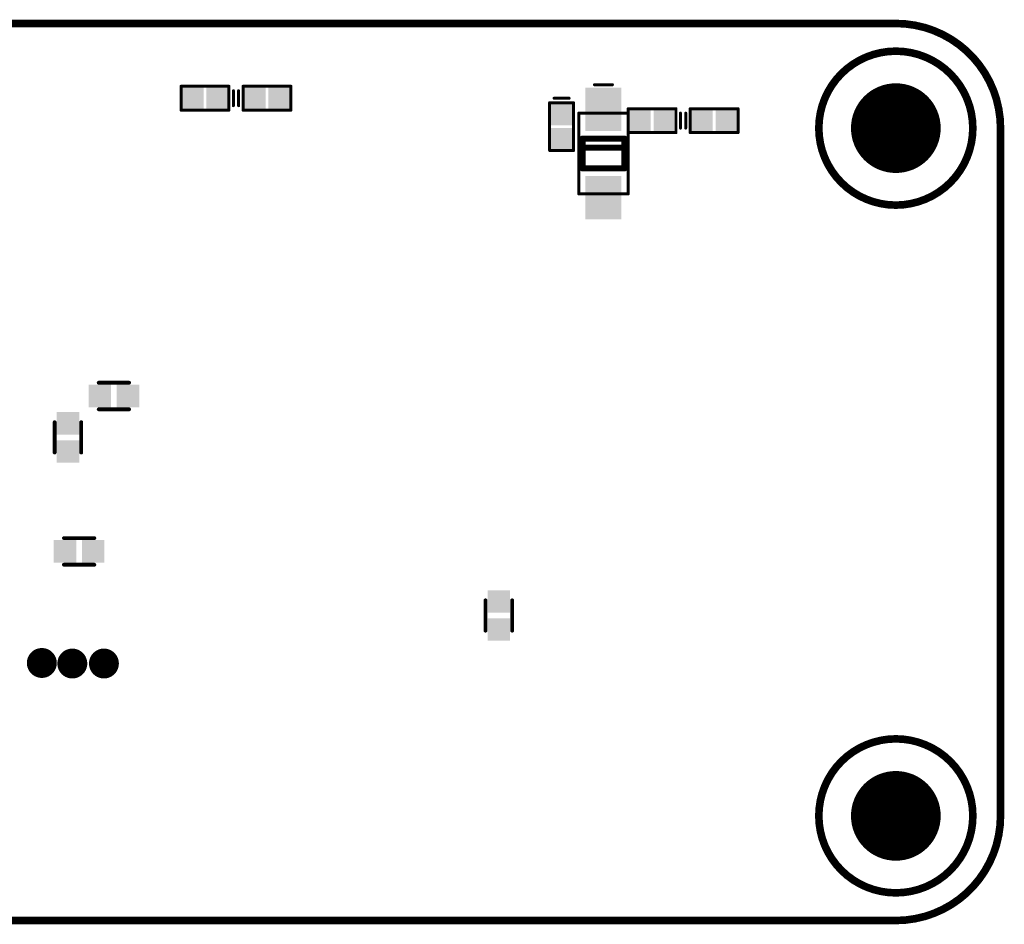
# Model space of a CAD drawing. Header units: millimetres. Extents: x 36.8 to 102, y 74.7 to 105.
# Tile 4 of 4: x 69.1 to 102, y 74.7 to 105. Entities that reach past the tile are written whole.
import ezdxf

# ---------------------------------------------------------------- set-up
doc = ezdxf.new("R2010")
doc.units = ezdxf.units.MM
for name, color, linetype in [('BottomLayer', 5, 'Continuous'), ('BottomOverlay', 54, 'Continuous'), ('BottomPaste', 16, 'Continuous'), ('BottomSolder', 6, 'Continuous'), ('KeepOutLayer', 6, 'Continuous'), ('Mechanical13', 56, 'Continuous'), ('MultiLayer', 9, 'Continuous'), ('PadHoleLayer', 156, 'Continuous'), ('TopLayer', 1, 'Continuous'), ('TopSolder', 216, 'Continuous')]:
    doc.layers.add(name, color=color, linetype=linetype)

# ---------------------------------------------------------------- blocks, each defined once
blk = doc.blocks.new('ESD0402_B_33')
at = {"layer": 'BottomLayer'}
for points in [[(-0.7, 0.3), (-0.7, -0.3), (-0.15, 0.3), (-0.15, -0.3)], [(0.15, 0.3), (0.15, -0.3), (0.7, 0.3), (0.7, -0.3)]]:
    blk.add_solid(points, dxfattribs=at)
at = {"layer": 'BottomOverlay', "const_width": 0.1}
for points in [[(0.8, 0.4), (-0.8, 0.4)], [(-0.8, 0.4), (-0.8, -0.4)], [(0.8, 0.4), (0.8, -0.4)], [(0.95, 0.25), (0.95, -0.25)], [(0.8, -0.4), (-0.8, -0.4)]]:
    blk.add_lwpolyline(points, dxfattribs=at)
at = {"layer": 'BottomOverlay', "const_width": 0.05}
for points in [[(-0.825, 0.4, 1), (-0.775, 0.4, 1)], [(-0.825, 0.4, 1), (-0.775, 0.4, 1)], [(0.775, 0.4, 1), (0.825, 0.4, 1)], [(0.775, 0.4, 1), (0.825, 0.4, 1)], [(0.925, 0.25, 1), (0.975, 0.25, 1)], [(0.925, -0.25, 1), (0.975, -0.25, 1)], [(-0.825, -0.4, 1), (-0.775, -0.4, 1)], [(-0.825, -0.4, 1), (-0.775, -0.4, 1)], [(0.775, -0.4, 1), (0.825, -0.4, 1)], [(0.775, -0.4, 1), (0.825, -0.4, 1)]]:
    blk.add_lwpolyline(points, format="xyb", close=True, dxfattribs=at)
at = {"layer": 'BottomPaste'}
for points in [[(-0.7, 0.3), (-0.7, -0.3), (-0.15, 0.3), (-0.15, -0.3)], [(0.15, 0.3), (0.15, -0.3), (0.7, 0.3), (0.7, -0.3)]]:
    blk.add_solid(points, dxfattribs=at)
at = {"layer": 'BottomSolder'}
for points in [[(-0.802, 0.402), (-0.802, -0.402), (-0.048, 0.402), (-0.048, -0.402)], [(0.048, 0.402), (0.048, -0.402), (0.802, 0.402), (0.802, -0.402)]]:
    blk.add_solid(points, dxfattribs=at)
blk = doc.blocks.new('ESD0402_B_34')
at = {"layer": 'BottomLayer'}
for points in [[(-0.7, 0.3), (-0.7, -0.3), (-0.15, 0.3), (-0.15, -0.3)], [(0.15, 0.3), (0.15, -0.3), (0.7, 0.3), (0.7, -0.3)]]:
    blk.add_solid(points, dxfattribs=at)
at = {"layer": 'BottomOverlay', "const_width": 0.1}
for points in [[(-0.8, 0.4), (0.8, 0.4)], [(-0.8, -0.4), (-0.8, 0.4)], [(0.8, -0.4), (0.8, 0.4)], [(0.95, -0.25), (0.95, 0.25)], [(-0.8, -0.4), (0.8, -0.4)]]:
    blk.add_lwpolyline(points, dxfattribs=at)
at = {"layer": 'BottomOverlay', "const_width": 0.05}
for points in [[(-0.825, 0.4, 1), (-0.775, 0.4, 1)], [(-0.825, 0.4, 1), (-0.775, 0.4, 1)], [(0.775, 0.4, 1), (0.825, 0.4, 1)], [(0.775, 0.4, 1), (0.825, 0.4, 1)], [(0.925, 0.25, 1), (0.975, 0.25, 1)], [(0.925, -0.25, 1), (0.975, -0.25, 1)], [(-0.825, -0.4, 1), (-0.775, -0.4, 1)], [(-0.825, -0.4, 1), (-0.775, -0.4, 1)], [(0.775, -0.4, 1), (0.825, -0.4, 1)], [(0.775, -0.4, 1), (0.825, -0.4, 1)]]:
    blk.add_lwpolyline(points, format="xyb", close=True, dxfattribs=at)
at = {"layer": 'BottomPaste'}
for points in [[(-0.7, 0.3), (-0.7, -0.3), (-0.15, 0.3), (-0.15, -0.3)], [(0.15, 0.3), (0.15, -0.3), (0.7, 0.3), (0.7, -0.3)]]:
    blk.add_solid(points, dxfattribs=at)
at = {"layer": 'BottomSolder'}
for points in [[(-0.802, 0.402), (-0.802, -0.402), (-0.048, 0.402), (-0.048, -0.402)], [(0.048, 0.402), (0.048, -0.402), (0.802, 0.402), (0.802, -0.402)]]:
    blk.add_solid(points, dxfattribs=at)
blk = doc.blocks.new('ESD0402_B_35')
at = {"layer": 'BottomLayer'}
for points in [[(-0.7, 0.3), (-0.7, -0.3), (-0.15, 0.3), (-0.15, -0.3)], [(0.15, 0.3), (0.15, -0.3), (0.7, 0.3), (0.7, -0.3)]]:
    blk.add_solid(points, dxfattribs=at)
at = {"layer": 'BottomOverlay', "const_width": 0.1}
for points in [[(-0.8, 0.4), (0.8, 0.4)], [(-0.8, 0.4), (-0.8, -0.4)], [(0.8, 0.4), (0.8, -0.4)], [(0.95, 0.25), (0.95, -0.25)], [(-0.8, -0.4), (0.8, -0.4)]]:
    blk.add_lwpolyline(points, dxfattribs=at)
at = {"layer": 'BottomOverlay', "const_width": 0.05}
for points in [[(-0.825, 0.4, 1), (-0.775, 0.4, 1)], [(-0.825, 0.4, 1), (-0.775, 0.4, 1)], [(0.775, 0.4, 1), (0.825, 0.4, 1)], [(0.775, 0.4, 1), (0.825, 0.4, 1)], [(0.925, 0.25, 1), (0.975, 0.25, 1)], [(0.925, -0.25, 1), (0.975, -0.25, 1)], [(-0.825, -0.4, 1), (-0.775, -0.4, 1)], [(-0.825, -0.4, 1), (-0.775, -0.4, 1)], [(0.775, -0.4, 1), (0.825, -0.4, 1)], [(0.775, -0.4, 1), (0.825, -0.4, 1)]]:
    blk.add_lwpolyline(points, format="xyb", close=True, dxfattribs=at)
at = {"layer": 'BottomPaste'}
for points in [[(-0.7, 0.3), (-0.7, -0.3), (-0.15, 0.3), (-0.15, -0.3)], [(0.15, 0.3), (0.15, -0.3), (0.7, 0.3), (0.7, -0.3)]]:
    blk.add_solid(points, dxfattribs=at)
at = {"layer": 'BottomSolder'}
for points in [[(-0.802, 0.402), (-0.802, -0.402), (-0.048, 0.402), (-0.048, -0.402)], [(0.048, 0.402), (0.048, -0.402), (0.802, 0.402), (0.802, -0.402)]]:
    blk.add_solid(points, dxfattribs=at)
blk = doc.blocks.new('ESD0402_B_36')
at = {"layer": 'BottomLayer'}
for points in [[(-0.7, 0.3), (-0.7, -0.3), (-0.15, 0.3), (-0.15, -0.3)], [(0.15, 0.3), (0.15, -0.3), (0.7, 0.3), (0.7, -0.3)]]:
    blk.add_solid(points, dxfattribs=at)
at = {"layer": 'BottomOverlay', "const_width": 0.1}
for points in [[(-0.8, 0.4), (0.8, 0.4)], [(-0.8, -0.4), (-0.8, 0.4)], [(0.8, -0.4), (0.8, 0.4)], [(0.95, -0.25), (0.95, 0.25)], [(-0.8, -0.4), (0.8, -0.4)]]:
    blk.add_lwpolyline(points, dxfattribs=at)
at = {"layer": 'BottomOverlay', "const_width": 0.05}
for points in [[(-0.825, 0.4, 1), (-0.775, 0.4, 1)], [(-0.825, 0.4, 1), (-0.775, 0.4, 1)], [(0.775, 0.4, 1), (0.825, 0.4, 1)], [(0.775, 0.4, 1), (0.825, 0.4, 1)], [(0.925, 0.25, 1), (0.975, 0.25, 1)], [(0.925, -0.25, 1), (0.975, -0.25, 1)], [(-0.825, -0.4, 1), (-0.775, -0.4, 1)], [(-0.825, -0.4, 1), (-0.775, -0.4, 1)], [(0.775, -0.4, 1), (0.825, -0.4, 1)], [(0.775, -0.4, 1), (0.825, -0.4, 1)]]:
    blk.add_lwpolyline(points, format="xyb", close=True, dxfattribs=at)
at = {"layer": 'BottomPaste'}
for points in [[(-0.7, 0.3), (-0.7, -0.3), (-0.15, 0.3), (-0.15, -0.3)], [(0.15, 0.3), (0.15, -0.3), (0.7, 0.3), (0.7, -0.3)]]:
    blk.add_solid(points, dxfattribs=at)
at = {"layer": 'BottomSolder'}
for points in [[(-0.802, 0.402), (-0.802, -0.402), (-0.048, 0.402), (-0.048, -0.402)], [(0.048, 0.402), (0.048, -0.402), (0.802, 0.402), (0.802, -0.402)]]:
    blk.add_solid(points, dxfattribs=at)
blk = doc.blocks.new('ESD0402_B_37')
at = {"layer": 'BottomLayer'}
for points in [[(-0.7, 0.3), (-0.7, -0.3), (-0.15, 0.3), (-0.15, -0.3)], [(0.15, 0.3), (0.15, -0.3), (0.7, 0.3), (0.7, -0.3)]]:
    blk.add_solid(points, dxfattribs=at)
at = {"layer": 'BottomOverlay', "const_width": 0.1}
for points in [[(0.8, 0.4), (-0.8, 0.4)], [(-0.8, 0.4), (-0.8, -0.4)], [(0.8, 0.4), (0.8, -0.4)], [(0.95, 0.25), (0.95, -0.25)], [(0.8, -0.4), (-0.8, -0.4)]]:
    blk.add_lwpolyline(points, dxfattribs=at)
at = {"layer": 'BottomOverlay', "const_width": 0.05}
for points in [[(-0.825, 0.4, 1), (-0.775, 0.4, 1)], [(-0.825, 0.4, 1), (-0.775, 0.4, 1)], [(0.775, 0.4, 1), (0.825, 0.4, 1)], [(0.775, 0.4, 1), (0.825, 0.4, 1)], [(0.925, 0.25, 1), (0.975, 0.25, 1)], [(0.925, -0.25, 1), (0.975, -0.25, 1)], [(-0.825, -0.4, 1), (-0.775, -0.4, 1)], [(-0.825, -0.4, 1), (-0.775, -0.4, 1)], [(0.775, -0.4, 1), (0.825, -0.4, 1)], [(0.775, -0.4, 1), (0.825, -0.4, 1)]]:
    blk.add_lwpolyline(points, format="xyb", close=True, dxfattribs=at)
at = {"layer": 'BottomPaste'}
for points in [[(-0.7, 0.3), (-0.7, -0.3), (-0.15, 0.3), (-0.15, -0.3)], [(0.15, 0.3), (0.15, -0.3), (0.7, 0.3), (0.7, -0.3)]]:
    blk.add_solid(points, dxfattribs=at)
at = {"layer": 'BottomSolder'}
for points in [[(-0.802, 0.402), (-0.802, -0.402), (-0.048, 0.402), (-0.048, -0.402)], [(0.048, 0.402), (0.048, -0.402), (0.802, 0.402), (0.802, -0.402)]]:
    blk.add_solid(points, dxfattribs=at)
blk = doc.blocks.new('SOD_123F_B_40')
at = {"layer": 'BottomLayer'}
for points in [[(-0.85, 0.5), (-2.1, 0.5), (-0.85, -0.5), (-2.1, -0.5)], [(2.1, 0.5), (0.85, 0.5), (2.1, -0.5), (0.85, -0.5)]]:
    blk.add_solid(points, dxfattribs=at)
at = {"layer": 'BottomOverlay'}
for points, const_width in [([(-0.5, -0.7), (-0.5, 0.7)], 0.2), ([(0.5, 0.7), (-0.5, 0.7)], 0.2), ([(-0.2, -0.7), (-0.2, 0.7)], 0.2), ([(0.5, -0.7), (0.5, 0.7)], 0.2), ([(-2.3, -0.3), (-2.3, 0.3)], 0.1), ([(0.5, -0.7), (-0.5, -0.7)], 0.2)]:
    blk.add_lwpolyline(points, dxfattribs=dict(at, const_width=const_width))
for points, const_width in [([(-0.55, 0.7, 1), (-0.45, 0.7, 1)], 0.1), ([(-0.55, 0.7, 1), (-0.45, 0.7, 1)], 0.1), ([(-0.25, 0.7, 1), (-0.15, 0.7, 1)], 0.1), ([(0.45, 0.7, 1), (0.55, 0.7, 1)], 0.1), ([(0.45, 0.7, 1), (0.55, 0.7, 1)], 0.1), ([(-2.325, 0.3, 1), (-2.275, 0.3, 1)], 0.05), ([(-2.325, -0.3, 1), (-2.275, -0.3, 1)], 0.05), ([(-0.55, -0.7, 1), (-0.45, -0.7, 1)], 0.1), ([(-0.55, -0.7, 1), (-0.45, -0.7, 1)], 0.1), ([(-0.25, -0.7, 1), (-0.15, -0.7, 1)], 0.1), ([(0.45, -0.7, 1), (0.55, -0.7, 1)], 0.1), ([(0.45, -0.7, 1), (0.55, -0.7, 1)], 0.1)]:
    blk.add_lwpolyline(points, format="xyb", close=True, dxfattribs=dict(at, const_width=const_width))
at = {"layer": 'BottomPaste'}
for points in [[(-0.85, 0.5), (-2.1, 0.5), (-0.85, -0.5), (-2.1, -0.5)], [(2.1, 0.5), (0.85, 0.5), (2.1, -0.5), (0.85, -0.5)]]:
    blk.add_solid(points, dxfattribs=at)
at = {"layer": 'BottomSolder'}
for points in [[(-0.748, 0.602), (-2.202, 0.602), (-0.748, -0.602), (-2.202, -0.602)], [(2.202, 0.602), (0.748, 0.602), (2.202, -0.602), (0.748, -0.602)]]:
    blk.add_solid(points, dxfattribs=at)
at = {"layer": 'Mechanical13', "const_width": 0.1}
for points in [[(1.35, 0.825), (-1.35, 0.825)], [(-1.35, -0.825), (-1.35, 0.825)], [(1.35, -0.825), (1.35, 0.825)], [(1.35, -0.825), (-1.35, -0.825)]]:
    blk.add_lwpolyline(points, dxfattribs=at)
at = {"layer": 'Mechanical13', "const_width": 0.05}
for points in [[(-1.375, 0.825, 1), (-1.325, 0.825, 1)], [(-1.375, 0.825, 1), (-1.325, 0.825, 1)], [(1.325, 0.825, 1), (1.375, 0.825, 1)], [(1.325, 0.825, 1), (1.375, 0.825, 1)], [(-1.375, -0.825, 1), (-1.325, -0.825, 1)], [(-1.375, -0.825, 1), (-1.325, -0.825, 1)], [(1.325, -0.825, 1), (1.375, -0.825, 1)], [(1.325, -0.825, 1), (1.375, -0.825, 1)]]:
    blk.add_lwpolyline(points, format="xyb", close=True, dxfattribs=at)
blk = doc.blocks.new('C0402_BGA_B_41')
at = {"layer": 'BottomLayer'}
for points in [[(-0.195, 0.275), (-0.745, 0.275), (-0.195, -0.275), (-0.745, -0.275)], [(0.745, 0.275), (0.195, 0.275), (0.745, -0.275), (0.195, -0.275)]]:
    blk.add_solid(points, dxfattribs=at)
at = {"layer": 'BottomOverlay', "const_width": 0.127}
for points in [[(0.508, 0.445), (-0.508, 0.445)], [(0.508, -0.445), (-0.508, -0.445)]]:
    blk.add_lwpolyline(points, dxfattribs=at)
at = {"layer": 'BottomOverlay', "const_width": 0.0635}
for points in [[(-0.54, 0.445, 1), (-0.476, 0.445, 1)], [(0.476, 0.445, 1), (0.54, 0.445, 1)], [(-0.54, -0.445, 1), (-0.476, -0.445, 1)], [(0.476, -0.445, 1), (0.54, -0.445, 1)]]:
    blk.add_lwpolyline(points, format="xyb", close=True, dxfattribs=at)
at = {"layer": 'BottomPaste'}
for points in [[(-0.195, 0.275), (-0.745, 0.275), (-0.195, -0.275), (-0.745, -0.275)], [(0.745, 0.275), (0.195, 0.275), (0.745, -0.275), (0.195, -0.275)]]:
    blk.add_solid(points, dxfattribs=at)
at = {"layer": 'BottomSolder'}
for points in [[(-0.093, 0.377), (-0.847, 0.377), (-0.093, -0.377), (-0.847, -0.377)], [(0.846, 0.377), (0.093, 0.377), (0.846, -0.377), (0.093, -0.377)]]:
    blk.add_solid(points, dxfattribs=at)
blk = doc.blocks.new('C0402_BGA_B_42')
at = {"layer": 'BottomLayer'}
for points in [[(-0.195, 0.275), (-0.745, 0.275), (-0.195, -0.275), (-0.745, -0.275)], [(0.745, 0.275), (0.195, 0.275), (0.745, -0.275), (0.195, -0.275)]]:
    blk.add_solid(points, dxfattribs=at)
at = {"layer": 'BottomOverlay', "const_width": 0.127}
for points in [[(0.508, 0.445), (-0.508, 0.445)], [(0.508, -0.445), (-0.508, -0.445)]]:
    blk.add_lwpolyline(points, dxfattribs=at)
at = {"layer": 'BottomOverlay', "const_width": 0.0635}
for points in [[(-0.54, 0.445, 1), (-0.476, 0.445, 1)], [(0.476, 0.445, 1), (0.54, 0.445, 1)], [(-0.54, -0.445, 1), (-0.476, -0.445, 1)], [(0.476, -0.445, 1), (0.54, -0.445, 1)]]:
    blk.add_lwpolyline(points, format="xyb", close=True, dxfattribs=at)
at = {"layer": 'BottomPaste'}
for points in [[(-0.195, 0.275), (-0.745, 0.275), (-0.195, -0.275), (-0.745, -0.275)], [(0.745, 0.275), (0.195, 0.275), (0.745, -0.275), (0.195, -0.275)]]:
    blk.add_solid(points, dxfattribs=at)
at = {"layer": 'BottomSolder'}
for points in [[(-0.093, 0.377), (-0.847, 0.377), (-0.093, -0.377), (-0.847, -0.377)], [(0.846, 0.377), (0.093, 0.377), (0.846, -0.377), (0.093, -0.377)]]:
    blk.add_solid(points, dxfattribs=at)
blk = doc.blocks.new('C0402_BGA_B_43')
at = {"layer": 'BottomLayer'}
for points in [[(-0.195, 0.275), (-0.745, 0.275), (-0.195, -0.275), (-0.745, -0.275)], [(0.745, 0.275), (0.195, 0.275), (0.745, -0.275), (0.195, -0.275)]]:
    blk.add_solid(points, dxfattribs=at)
at = {"layer": 'BottomOverlay', "const_width": 0.127}
for points in [[(0.508, 0.445), (-0.508, 0.445)], [(0.508, -0.445), (-0.508, -0.445)]]:
    blk.add_lwpolyline(points, dxfattribs=at)
at = {"layer": 'BottomOverlay', "const_width": 0.0635}
for points in [[(-0.54, 0.445, 1), (-0.476, 0.445, 1)], [(0.476, 0.445, 1), (0.54, 0.445, 1)], [(-0.54, -0.445, 1), (-0.476, -0.445, 1)], [(0.476, -0.445, 1), (0.54, -0.445, 1)]]:
    blk.add_lwpolyline(points, format="xyb", close=True, dxfattribs=at)
at = {"layer": 'BottomPaste'}
for points in [[(-0.195, 0.275), (-0.745, 0.275), (-0.195, -0.275), (-0.745, -0.275)], [(0.745, 0.275), (0.195, 0.275), (0.745, -0.275), (0.195, -0.275)]]:
    blk.add_solid(points, dxfattribs=at)
at = {"layer": 'BottomSolder'}
for points in [[(-0.093, 0.377), (-0.847, 0.377), (-0.093, -0.377), (-0.847, -0.377)], [(0.846, 0.377), (0.093, 0.377), (0.846, -0.377), (0.093, -0.377)]]:
    blk.add_solid(points, dxfattribs=at)
blk = doc.blocks.new('C0402_BGA_B_44')
at = {"layer": 'BottomLayer'}
for points in [[(-0.195, 0.275), (-0.745, 0.275), (-0.195, -0.275), (-0.745, -0.275)], [(0.745, 0.275), (0.195, 0.275), (0.745, -0.275), (0.195, -0.275)]]:
    blk.add_solid(points, dxfattribs=at)
at = {"layer": 'BottomOverlay', "const_width": 0.127}
for points in [[(0.508, 0.445), (-0.508, 0.445)], [(0.508, -0.445), (-0.508, -0.445)]]:
    blk.add_lwpolyline(points, dxfattribs=at)
at = {"layer": 'BottomOverlay', "const_width": 0.0635}
for points in [[(-0.54, 0.445, 1), (-0.476, 0.445, 1)], [(0.476, 0.445, 1), (0.54, 0.445, 1)], [(-0.54, -0.445, 1), (-0.476, -0.445, 1)], [(0.476, -0.445, 1), (0.54, -0.445, 1)]]:
    blk.add_lwpolyline(points, format="xyb", close=True, dxfattribs=at)
at = {"layer": 'BottomPaste'}
for points in [[(-0.195, 0.275), (-0.745, 0.275), (-0.195, -0.275), (-0.745, -0.275)], [(0.745, 0.275), (0.195, 0.275), (0.745, -0.275), (0.195, -0.275)]]:
    blk.add_solid(points, dxfattribs=at)
at = {"layer": 'BottomSolder'}
for points in [[(-0.093, 0.377), (-0.847, 0.377), (-0.093, -0.377), (-0.847, -0.377)], [(0.846, 0.377), (0.093, 0.377), (0.846, -0.377), (0.093, -0.377)]]:
    blk.add_solid(points, dxfattribs=at)
blk = doc.blocks.new('TEST_B_48')
at = {"layer": 'BottomLayer', "const_width": 0.35}
blk.add_lwpolyline([(-0.175, 0, 1), (0.175, 0, 1)], format="xyb", close=True, dxfattribs=at)
at = {"layer": 'BottomOverlay'}
for points, const_width in [([(0.45, 0, 1), (-0.45, 0, 1)], 0.1), ([(-0.475, 0, 1), (-0.425, 0, 1)], 0.05), ([(0.425, 0, 1), (0.475, 0, 1)], 0.05)]:
    blk.add_lwpolyline(points, format="xyb", close=True, dxfattribs=dict(at, const_width=const_width))
at = {"layer": 'BottomPaste', "const_width": 0.35}
blk.add_lwpolyline([(-0.175, 0, 1), (0.175, 0, 1)], format="xyb", close=True, dxfattribs=at)
at = {"layer": 'BottomSolder', "const_width": 0.4}
blk.add_lwpolyline([(-0.2, 0, 1), (0.2, 0, 1)], format="xyb", close=True, dxfattribs=at)
blk = doc.blocks.new('TEST_B_49')
at = {"layer": 'BottomLayer', "const_width": 0.35}
blk.add_lwpolyline([(-0.175, 0, 1), (0.175, 0, 1)], format="xyb", close=True, dxfattribs=at)
at = {"layer": 'BottomOverlay'}
for points, const_width in [([(0.45, 0, 1), (-0.45, 0, 1)], 0.1), ([(-0.475, 0, 1), (-0.425, 0, 1)], 0.05), ([(0.425, 0, 1), (0.475, 0, 1)], 0.05)]:
    blk.add_lwpolyline(points, format="xyb", close=True, dxfattribs=dict(at, const_width=const_width))
at = {"layer": 'BottomPaste', "const_width": 0.35}
blk.add_lwpolyline([(-0.175, 0, 1), (0.175, 0, 1)], format="xyb", close=True, dxfattribs=at)
at = {"layer": 'BottomSolder', "const_width": 0.4}
blk.add_lwpolyline([(-0.2, 0, 1), (0.2, 0, 1)], format="xyb", close=True, dxfattribs=at)
blk = doc.blocks.new('TEST_B_50')
at = {"layer": 'BottomLayer', "const_width": 0.35}
blk.add_lwpolyline([(-0.175, 0, 1), (0.175, 0, 1)], format="xyb", close=True, dxfattribs=at)
at = {"layer": 'BottomOverlay'}
for points, const_width in [([(0.45, 0, 1), (-0.45, 0, 1)], 0.1), ([(-0.475, 0, 1), (-0.425, 0, 1)], 0.05), ([(0.425, 0, 1), (0.475, 0, 1)], 0.05)]:
    blk.add_lwpolyline(points, format="xyb", close=True, dxfattribs=dict(at, const_width=const_width))
at = {"layer": 'BottomPaste', "const_width": 0.35}
blk.add_lwpolyline([(-0.175, 0, 1), (0.175, 0, 1)], format="xyb", close=True, dxfattribs=at)
at = {"layer": 'BottomSolder', "const_width": 0.4}
blk.add_lwpolyline([(-0.2, 0, 1), (0.2, 0, 1)], format="xyb", close=True, dxfattribs=at)

msp = doc.modelspace()

# ---------------------------------------------------------------- linework, layer by layer
at = {"layer": 'BottomLayer'}
for points, const_width in [([(100.96, 101.331, 1), (95.811, 101.331, 1)], 0.254), ([(95.748, 101.331, 1), (95.875, 101.331, 1)], 0.127), ([(100.897, 101.331, 1), (101.024, 101.331, 1)], 0.127), ([(100.961, 78.331, 1), (95.811, 78.331, 1)], 0.254), ([(97.698, 78.331, 1), (99.073, 78.331, 1)], 1.375), ([(95.748, 78.331, 1), (95.875, 78.331, 1)], 0.127), ([(100.897, 78.331, 1), (101.024, 78.331, 1)], 0.127)]:
    msp.add_lwpolyline(points, format="xyb", close=True, dxfattribs=dict(at, const_width=const_width))
at = {"layer": 'BottomSolder'}
for points, const_width in [([(98.335, 101.331, 1), (98.437, 101.331, 1)], 0.102), ([(97.648, 78.331, 1), (99.124, 78.331, 1)], 1.477)]:
    msp.add_lwpolyline(points, format="xyb", close=True, dxfattribs=dict(at, const_width=const_width))
at = {"layer": 'KeepOutLayer', "const_width": 0.254}
for points in [[(40.386, 104.831), (98.386, 104.831)], [(101.886, 78.331), (101.886, 101.331)], [(40.386, 74.831), (98.386, 74.831)]]:
    msp.add_lwpolyline(points, dxfattribs=at)
at = {"layer": 'KeepOutLayer', "const_width": 0.127}
for points in [[(98.322, 104.831, 1), (98.449, 104.831, 1)], [(98.322, 104.831, 1), (98.449, 104.831, 1)], [(101.822, 101.331, 1), (101.949, 101.331, 1)], [(101.822, 101.331, 1), (101.949, 101.331, 1)], [(101.822, 78.331, 1), (101.949, 78.331, 1)], [(101.822, 78.331, 1), (101.949, 78.331, 1)], [(98.322, 74.831, 1), (98.449, 74.831, 1)], [(98.322, 74.831, 1), (98.449, 74.831, 1)]]:
    msp.add_lwpolyline(points, format="xyb", close=True, dxfattribs=at)
at = {"layer": 'KeepOutLayer', "const_width": 0.254}
for points in [[(98.386, 104.831, -0.414214), (101.886, 101.331)], [(101.886, 78.331, -0.414214), (98.386, 74.831)]]:
    msp.add_lwpolyline(points, format="xyb", dxfattribs=at)
at = {"layer": 'MultiLayer', "const_width": 1.375}
msp.add_lwpolyline([(97.698, 78.331, 1), (99.073, 78.331, 1)], format="xyb", close=True, dxfattribs=at)
at = {"layer": 'PadHoleLayer', "const_width": 1.5}
for points in [[(97.636, 101.331, 1), (99.136, 101.331, 1)], [(97.636, 78.331, 1), (99.136, 78.331, 1)]]:
    msp.add_lwpolyline(points, format="xyb", close=True, dxfattribs=at)
at = {"layer": 'TopLayer', "const_width": 1.375}
msp.add_lwpolyline([(97.698, 78.331, 1), (99.073, 78.331, 1)], format="xyb", close=True, dxfattribs=at)
at = {"layer": 'TopSolder'}
for points, const_width in [([(98.335, 101.331, 1), (98.437, 101.331, 1)], 0.102), ([(97.648, 78.331, 1), (99.124, 78.331, 1)], 1.477)]:
    msp.add_lwpolyline(points, format="xyb", close=True, dxfattribs=dict(at, const_width=const_width))

# ---------------------------------------------------------------- block references
for name, p in [('ESD0402_B_36', (75.285, 102.332)), ('ESD0402_B_34', (90.235, 101.582))]:
    msp.add_blockref(name, p)
for name, p, rotation in [('ESD0402_B_37', (77.36, 102.332), 180), ('SOD_123F_B_40', (88.61, 100.482), 270), ('ESD0402_B_35', (87.21, 101.382), 89.99999999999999), ('ESD0402_B_33', (92.31, 101.582), 180), ('C0402_BGA_B_43', (72.239, 92.372), 180), ('C0402_BGA_B_44', (70.703, 90.988), 90), ('C0402_BGA_B_42', (71.077, 87.176), 180), ('C0402_BGA_B_41', (85.11, 85.032), 90), ('TEST_B_48', (69.83, 83.444), 270), ('TEST_B_49', (70.849, 83.425), 270), ('TEST_B_50', (71.906, 83.426), 270)]:
    msp.add_blockref(name, p, dxfattribs=dict(rotation=rotation))

doc.saveas('drawing.dxf')
